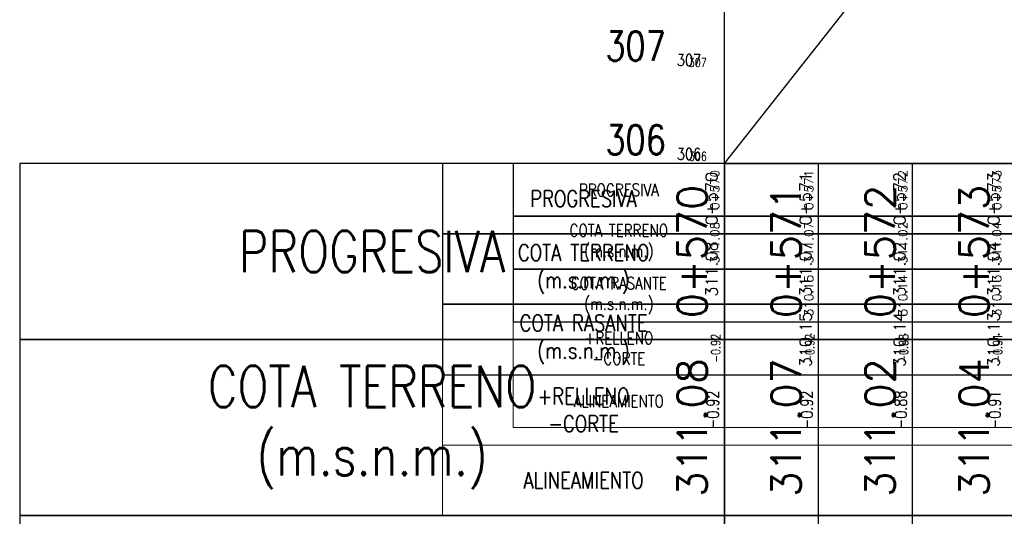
# Model space of a CAD drawing. Header units: metres. Extents: x 719936 to 720643, y 9143565 to 9144018.
# Tile 21 of 56: x 720488 to 720498, y 9143946 to 9143951. Entities that reach past the tile are written whole.
import ezdxf

# ---------------------------------------------------------------- set-up
doc = ezdxf.new("R2010")
doc.units = ezdxf.units.M
doc.linetypes.add('CENTER', pattern=[2, 1.25, -0.25, 0.25, -0.25])
doc.layers.add('-Borde de perfiles y secciones', color=7, linetype='Continuous', lineweight=9)
for name, color, linetype in [('01_CIVI_322_PF_GRID', 8, 'Continuous'), ('AecObjExplode_PLANTA RAPIDA_Vport_1ECE', 7, 'Continuous'), ('AecObjExplode_PLANTA RAPIDA_Vport_1ED3', 7, 'Continuous'), ('AecObjExplode_PLANTA RAPIDA_Vport_1ED7', 7, 'Continuous'), ('AecObjExplode_PLANTA RAPIDA_Vport_220C', 7, 'Continuous'), ('AecObjExplode_PLANTA RAPIDA_Vport_22C7', 7, 'Continuous'), ('AecObjExplode_PLANTA RAPIDA_Vport_22CB', 7, 'Continuous'), ('AecObjExplode_PLANTA RAPIDA_Vport_22E2', 7, 'Continuous'), ('AecObjExplode_PLANTA RAPIDA_Vport_22EB', 7, 'Continuous'), ('AecObjExplode_PLANTA RAPIDA_Vport_2460', 7, 'Continuous'), ('AecObjExplode_PLANTA RAPIDA_Vport_2496', 7, 'Continuous'), ('AIR.A3_NOTAS', 7, 'Continuous'), ('AIR.A3_SUB-TITULOS', 4, 'Continuous'), ('AIR_NOTAS A-3', 7, 'Continuous'), ('C-ALIG', 5, 'CENTER'), ('C-ROAD-PROF-TEXT', 7, 'Continuous'), ('C-ROAD-PROF-VIEW', 7, 'Continuous')]:
    doc.layers.add(name, color=color, linetype=linetype)
doc.styles.add('AIR-Simplex.(0.80)', font='simplex.shx', dxfattribs={"width": 0.8})
doc.styles.get("Standard").update_dxf_attribs({"font": 'simplex.shx'})

# ---------------------------------------------------------------- blocks, each defined once
blk = doc.blocks.new('AecObjExplode_PLANTA RAPIDA_Vport_1ECE')
at = {"layer": '01_CIVI_322_PF_GRID', "color": 7, "linetype": 'Continuous', "lineweight": -3}
for q in [(720495.244, 9143956.683), (720545.244, 9143949.683)]:
    blk.add_line((720495.244, 9143949.683), q, dxfattribs=at)
at = {"layer": 'C-ROAD-PROF-VIEW', "color": 7, "linetype": 'Continuous', "lineweight": -3}
for p, q in [((720495.244, 9143944.058), (720495.244, 9143949.683)), ((720496.244, 9143944.058), (720496.244, 9143949.683)), ((720497.244, 9143944.058), (720497.244, 9143949.683))]:
    blk.add_line(p, q, dxfattribs=at)
for points in [[(720495.244, 9143947.808), (720495.244, 9143949.683), (720487.744, 9143949.683), (720487.744, 9143947.808)], [(720495.244, 9143947.808), (720545.244, 9143947.808), (720545.244, 9143949.683), (720495.244, 9143949.683)], [(720495.244, 9143945.933), (720495.244, 9143947.808), (720487.744, 9143947.808), (720487.744, 9143945.933)], [(720495.244, 9143945.933), (720545.244, 9143945.933), (720545.244, 9143947.808), (720495.244, 9143947.808)], [(720495.244, 9143944.058), (720495.244, 9143945.933), (720487.744, 9143945.933), (720487.744, 9143944.058)], [(720495.244, 9143944.058), (720545.244, 9143944.058), (720545.244, 9143945.933), (720495.244, 9143945.933)]]:
    blk.add_3dface(points, dxfattribs=at)
at = {"layer": 'AIR_NOTAS A-3', "color": 4, "linetype": 'Continuous', "lineweight": -3, "char_height": 0.4375, "attachment_point": 5, "style": 'AIR-Simplex.(0.80)'}
for s, insert in [('{\\C4;PROGRESIVA}', (720491.494, 9143948.745)), ('COTA TERRENO\\P(m.s.n.m.)', (720491.494, 9143946.87))]:
    blk.add_mtext(s, dxfattribs=dict(at, insert=insert))
at = {"layer": 'C-ROAD-PROF-TEXT', "color": 7, "linetype": 'Continuous', "lineweight": -3, "char_height": 0.3125, "attachment_point": 8, "rotation": 90}
for s, insert in [('0+570', (720495.056, 9143948.745)), ('0+571', (720496.056, 9143948.745)), ('0+572', (720497.056, 9143948.745)), ('0+573', (720498.056, 9143948.745)), ('311.08', (720495.056, 9143946.87)), ('311.07', (720496.056, 9143946.87)), ('311.02', (720497.056, 9143946.87)), ('311.04', (720498.056, 9143946.87))]:
    blk.add_mtext(s, dxfattribs=dict(at, insert=insert))
at = {"layer": 'C-ROAD-PROF-VIEW', "color": 7, "linetype": 'Continuous', "lineweight": -3, "char_height": 0.3125, "attachment_point": 6, "style": 'AIR-Simplex.(0.80)'}
for s, insert in [('307', (720494.619, 9143950.933)), ('306', (720494.619, 9143949.933))]:
    blk.add_mtext(s, dxfattribs=dict(at, insert=insert))
blk = doc.blocks.new('AecObjExplode_PLANTA RAPIDA_Vport_1ED3')
at = {"layer": '-Borde de perfiles y secciones', "color": 7, "linetype": 'Continuous', "lineweight": 5}
for p, q in [((720495.244, 9143945.933), (720495.244, 9143947.433)), ((720496.244, 9143946.683), (720496.244, 9143947.433)), ((720497.244, 9143946.683), (720497.244, 9143947.433))]:
    blk.add_line(p, q, dxfattribs=at)
for points in [[(720495.244, 9143946.683), (720495.244, 9143947.433), (720492.244, 9143947.433), (720492.244, 9143946.683)], [(720495.244, 9143946.683), (720545.244, 9143946.683), (720545.244, 9143947.433), (720495.244, 9143947.433)], [(720495.244, 9143945.933), (720495.244, 9143946.683), (720492.244, 9143946.683), (720492.244, 9143945.933)], [(720495.244, 9143945.933), (720545.244, 9143945.933), (720545.244, 9143946.683), (720495.244, 9143946.683)]]:
    blk.add_3dface(points, dxfattribs=at)
at = {"layer": '01_CIVI_322_PF_GRID', "color": 7, "linetype": 'Continuous', "lineweight": -3}
for q in [(720495.244, 9143956.683), (720545.244, 9143949.683)]:
    blk.add_line((720495.244, 9143949.683), q, dxfattribs=at)
at = {"layer": 'C-ROAD-PROF-VIEW', "color": 7, "linetype": 'Continuous', "lineweight": -3}
for p, q in [((720495.244, 9143947.433), (720495.244, 9143949.683)), ((720496.244, 9143947.433), (720496.244, 9143949.683)), ((720497.244, 9143947.433), (720497.244, 9143949.683))]:
    blk.add_line(p, q, dxfattribs=at)
for points in [[(720495.244, 9143948.933), (720495.244, 9143949.683), (720492.244, 9143949.683), (720492.244, 9143948.933)], [(720495.244, 9143948.933), (720545.244, 9143948.933), (720545.244, 9143949.683), (720495.244, 9143949.683)], [(720495.244, 9143948.183), (720495.244, 9143948.933), (720492.244, 9143948.933), (720492.244, 9143948.183)], [(720495.244, 9143948.183), (720545.244, 9143948.183), (720545.244, 9143948.933), (720495.244, 9143948.933)], [(720495.244, 9143947.433), (720495.244, 9143948.183), (720492.244, 9143948.183), (720492.244, 9143947.433)], [(720495.244, 9143947.433), (720545.244, 9143947.433), (720545.244, 9143948.183), (720495.244, 9143948.183)]]:
    blk.add_3dface(points, dxfattribs=at)
at = {"layer": 'AIR.A3_NOTAS', "color": 7, "linetype": 'Continuous', "lineweight": -3, "char_height": 0.125, "attachment_point": 5, "rotation": 90, "style": 'AIR-Simplex.(0.80)'}
for s, insert in [('{\\C256;-0.92}', (720495.119, 9143947.058)), ('{\\C256;-0.92}', (720496.119, 9143947.058)), ('{\\C256;-0.88}', (720497.119, 9143947.058)), ('{\\C256;-0.91}', (720498.119, 9143947.058))]:
    blk.add_mtext(s, dxfattribs=dict(at, insert=insert))
at = {"layer": 'AIR.A3_SUB-TITULOS', "color": 4, "linetype": 'Continuous', "lineweight": -3, "char_height": 0.175, "attachment_point": 5, "style": 'AIR-Simplex.(0.80)'}
for s, insert in [('{\\C256;+RELLENO\\P-CORTE}', (720493.744, 9143947.058)), ('ALINEAMIENTO', (720493.744, 9143946.308))]:
    blk.add_mtext(s, dxfattribs=dict(at, insert=insert))
at = {"layer": 'AIR_NOTAS A-3', "color": 4, "linetype": 'Continuous', "lineweight": -3, "char_height": 0.175, "attachment_point": 5, "style": 'AIR-Simplex.(0.80)'}
for s, insert in [('{\\C4;PROGRESIVA}', (720493.744, 9143949.308)), ('COTA TERRENO\\P(m.s.n.m.)', (720493.744, 9143948.558)), ('COTA RASANTE\\P(m.s.n.m.)', (720493.744, 9143947.808))]:
    blk.add_mtext(s, dxfattribs=dict(at, insert=insert))
at = {"layer": 'C-ROAD-PROF-TEXT', "color": 7, "linetype": 'Continuous', "lineweight": -3, "char_height": 0.125, "attachment_point": 8, "rotation": 90}
for s, insert in [('0+570', (720495.169, 9143949.308)), ('0+571', (720496.169, 9143949.308)), ('0+572', (720497.169, 9143949.308)), ('0+573', (720498.169, 9143949.308)), ('311.08', (720495.169, 9143948.558)), ('311.07', (720496.169, 9143948.558)), ('311.02', (720497.169, 9143948.558)), ('311.04', (720498.169, 9143948.558)), ('310.15', (720496.169, 9143947.808)), ('310.14', (720497.169, 9143947.808)), ('310.13', (720498.169, 9143947.808))]:
    blk.add_mtext(s, dxfattribs=dict(at, insert=insert))
at = {"layer": 'C-ROAD-PROF-VIEW', "color": 7, "linetype": 'Continuous', "lineweight": -3, "char_height": 0.125, "attachment_point": 6, "style": 'AIR-Simplex.(0.80)'}
for s, insert in [('307', (720494.994, 9143950.783)), ('306', (720494.994, 9143949.783))]:
    blk.add_mtext(s, dxfattribs=dict(at, insert=insert))
blk = doc.blocks.new('AecObjExplode_PLANTA RAPIDA_Vport_1ED7')
at = {"layer": '-Borde de perfiles y secciones', "color": 7, "linetype": 'Continuous', "lineweight": 5}
for p, q in [((720495.244, 9143945.933), (720495.244, 9143947.433)), ((720496.244, 9143946.683), (720496.244, 9143947.433)), ((720497.244, 9143946.683), (720497.244, 9143947.433))]:
    blk.add_line(p, q, dxfattribs=at)
for points in [[(720495.244, 9143946.683), (720495.244, 9143947.433), (720492.244, 9143947.433), (720492.244, 9143946.683)], [(720495.244, 9143946.683), (720545.244, 9143946.683), (720545.244, 9143947.433), (720495.244, 9143947.433)], [(720495.244, 9143945.933), (720495.244, 9143946.683), (720492.244, 9143946.683), (720492.244, 9143945.933)], [(720495.244, 9143945.933), (720545.244, 9143945.933), (720545.244, 9143946.683), (720495.244, 9143946.683)]]:
    blk.add_3dface(points, dxfattribs=at)
at = {"layer": '01_CIVI_322_PF_GRID', "color": 7, "linetype": 'Continuous', "lineweight": -3}
for q in [(720495.244, 9143956.683), (720545.244, 9143949.683)]:
    blk.add_line((720495.244, 9143949.683), q, dxfattribs=at)
at = {"layer": 'C-ROAD-PROF-VIEW', "color": 7, "linetype": 'Continuous', "lineweight": -3}
for p, q in [((720495.244, 9143947.433), (720495.244, 9143949.683)), ((720496.244, 9143947.433), (720496.244, 9143949.683)), ((720497.244, 9143947.433), (720497.244, 9143949.683))]:
    blk.add_line(p, q, dxfattribs=at)
for points in [[(720495.244, 9143948.933), (720495.244, 9143949.683), (720492.244, 9143949.683), (720492.244, 9143948.933)], [(720495.244, 9143948.933), (720545.244, 9143948.933), (720545.244, 9143949.683), (720495.244, 9143949.683)], [(720495.244, 9143948.183), (720495.244, 9143948.933), (720492.244, 9143948.933), (720492.244, 9143948.183)], [(720495.244, 9143948.183), (720545.244, 9143948.183), (720545.244, 9143948.933), (720495.244, 9143948.933)], [(720495.244, 9143947.433), (720495.244, 9143948.183), (720492.244, 9143948.183), (720492.244, 9143947.433)], [(720495.244, 9143947.433), (720545.244, 9143947.433), (720545.244, 9143948.183), (720495.244, 9143948.183)]]:
    blk.add_3dface(points, dxfattribs=at)
at = {"layer": 'AIR.A3_NOTAS', "color": 7, "linetype": 'Continuous', "lineweight": -3, "char_height": 0.125, "attachment_point": 5, "rotation": 90, "style": 'AIR-Simplex.(0.80)'}
for s, insert in [('{\\C256;-0.92}', (720495.119, 9143947.058)), ('{\\C256;-0.92}', (720496.119, 9143947.058)), ('{\\C256;-0.88}', (720497.119, 9143947.058)), ('{\\C256;-0.91}', (720498.119, 9143947.058))]:
    blk.add_mtext(s, dxfattribs=dict(at, insert=insert))
at = {"layer": 'AIR.A3_SUB-TITULOS', "color": 4, "linetype": 'Continuous', "lineweight": -3, "char_height": 0.175, "attachment_point": 5, "style": 'AIR-Simplex.(0.80)'}
for s, insert in [('{\\C256;+RELLENO\\P-CORTE}', (720493.744, 9143947.058)), ('ALINEAMIENTO', (720493.744, 9143946.308))]:
    blk.add_mtext(s, dxfattribs=dict(at, insert=insert))
at = {"layer": 'AIR_NOTAS A-3', "color": 4, "linetype": 'Continuous', "lineweight": -3, "char_height": 0.175, "attachment_point": 5, "style": 'AIR-Simplex.(0.80)'}
for s, insert in [('{\\C4;PROGRESIVA}', (720493.744, 9143949.308)), ('COTA TERRENO\\P(m.s.n.m.)', (720493.744, 9143948.558)), ('COTA RASANTE\\P(m.s.n.m.)', (720493.744, 9143947.808))]:
    blk.add_mtext(s, dxfattribs=dict(at, insert=insert))
at = {"layer": 'C-ROAD-PROF-TEXT', "color": 7, "linetype": 'Continuous', "lineweight": -3, "char_height": 0.125, "attachment_point": 8, "rotation": 90}
for s, insert in [('0+570', (720495.169, 9143949.308)), ('0+571', (720496.169, 9143949.308)), ('0+572', (720497.169, 9143949.308)), ('0+573', (720498.169, 9143949.308)), ('311.08', (720495.169, 9143948.558)), ('311.07', (720496.169, 9143948.558)), ('311.02', (720497.169, 9143948.558)), ('311.04', (720498.169, 9143948.558)), ('310.15', (720496.169, 9143947.808)), ('310.14', (720497.169, 9143947.808)), ('310.13', (720498.169, 9143947.808))]:
    blk.add_mtext(s, dxfattribs=dict(at, insert=insert))
at = {"layer": 'C-ROAD-PROF-VIEW', "color": 7, "linetype": 'Continuous', "lineweight": -3, "char_height": 0.125, "attachment_point": 6, "style": 'AIR-Simplex.(0.80)'}
for s, insert in [('307', (720494.994, 9143950.783)), ('306', (720494.994, 9143949.783))]:
    blk.add_mtext(s, dxfattribs=dict(at, insert=insert))
blk = doc.blocks.new('AecObjExplode_PLANTA RAPIDA_Vport_220C')
at = {"layer": '01_CIVI_322_PF_GRID', "color": 7, "linetype": 'Continuous', "lineweight": -3}
for q in [(720495.244, 9143956.683), (720545.244, 9143949.683)]:
    blk.add_line((720495.244, 9143949.683), q, dxfattribs=at)
at = {"layer": 'C-ROAD-PROF-VIEW', "color": 7, "linetype": 'Continuous', "lineweight": -3}
for p, q in [((720495.244, 9143944.058), (720495.244, 9143949.683)), ((720496.244, 9143944.058), (720496.244, 9143949.683)), ((720497.244, 9143944.058), (720497.244, 9143949.683))]:
    blk.add_line(p, q, dxfattribs=at)
for points in [[(720495.244, 9143947.808), (720495.244, 9143949.683), (720487.744, 9143949.683), (720487.744, 9143947.808)], [(720495.244, 9143947.808), (720545.244, 9143947.808), (720545.244, 9143949.683), (720495.244, 9143949.683)], [(720495.244, 9143945.933), (720495.244, 9143947.808), (720487.744, 9143947.808), (720487.744, 9143945.933)], [(720495.244, 9143945.933), (720545.244, 9143945.933), (720545.244, 9143947.808), (720495.244, 9143947.808)], [(720495.244, 9143944.058), (720495.244, 9143945.933), (720487.744, 9143945.933), (720487.744, 9143944.058)], [(720495.244, 9143944.058), (720545.244, 9143944.058), (720545.244, 9143945.933), (720495.244, 9143945.933)]]:
    blk.add_3dface(points, dxfattribs=at)
at = {"layer": 'AIR_NOTAS A-3', "color": 4, "linetype": 'Continuous', "lineweight": -3, "char_height": 0.4375, "attachment_point": 5, "style": 'AIR-Simplex.(0.80)'}
for s, insert in [('{\\C4;PROGRESIVA}', (720491.494, 9143948.745)), ('COTA TERRENO\\P(m.s.n.m.)', (720491.494, 9143946.87))]:
    blk.add_mtext(s, dxfattribs=dict(at, insert=insert))
at = {"layer": 'C-ROAD-PROF-TEXT', "color": 7, "linetype": 'Continuous', "lineweight": -3, "char_height": 0.3125, "attachment_point": 8, "rotation": 90}
for s, insert in [('0+570', (720495.056, 9143948.745)), ('0+571', (720496.056, 9143948.745)), ('0+572', (720497.056, 9143948.745)), ('0+573', (720498.056, 9143948.745)), ('311.08', (720495.056, 9143946.87)), ('311.07', (720496.056, 9143946.87)), ('311.02', (720497.056, 9143946.87)), ('311.04', (720498.056, 9143946.87))]:
    blk.add_mtext(s, dxfattribs=dict(at, insert=insert))
at = {"layer": 'C-ROAD-PROF-VIEW', "color": 7, "linetype": 'Continuous', "lineweight": -3, "char_height": 0.3125, "attachment_point": 6, "style": 'AIR-Simplex.(0.80)'}
for s, insert in [('307', (720494.619, 9143950.933)), ('306', (720494.619, 9143949.933))]:
    blk.add_mtext(s, dxfattribs=dict(at, insert=insert))
blk = doc.blocks.new('AecObjExplode_PLANTA RAPIDA_Vport_22C7')
at = {"layer": '-Borde de perfiles y secciones', "color": 7, "linetype": 'Continuous', "lineweight": 5}
for p, q in [((720495.244, 9143946.87), (720495.244, 9143947.995)), ((720496.244, 9143947.433), (720496.244, 9143947.995)), ((720497.244, 9143947.433), (720497.244, 9143947.995))]:
    blk.add_line(p, q, dxfattribs=at)
for points in [[(720495.244, 9143947.433), (720495.244, 9143947.995), (720492.994, 9143947.995), (720492.994, 9143947.433)], [(720495.244, 9143947.433), (720545.244, 9143947.433), (720545.244, 9143947.995), (720495.244, 9143947.995)], [(720495.244, 9143946.87), (720495.244, 9143947.433), (720492.994, 9143947.433), (720492.994, 9143946.87)], [(720495.244, 9143946.87), (720545.244, 9143946.87), (720545.244, 9143947.433), (720495.244, 9143947.433)]]:
    blk.add_3dface(points, dxfattribs=at)
at = {"layer": '01_CIVI_322_PF_GRID', "color": 7, "linetype": 'Continuous', "lineweight": -3}
for q in [(720495.244, 9143956.683), (720545.244, 9143949.683)]:
    blk.add_line((720495.244, 9143949.683), q, dxfattribs=at)
at = {"layer": 'C-ROAD-PROF-VIEW', "color": 7, "linetype": 'Continuous', "lineweight": -3}
for p, q in [((720495.244, 9143947.995), (720495.244, 9143949.683)), ((720496.244, 9143947.995), (720496.244, 9143949.683)), ((720497.244, 9143947.995), (720497.244, 9143949.683))]:
    blk.add_line(p, q, dxfattribs=at)
for points in [[(720495.244, 9143949.12), (720495.244, 9143949.683), (720492.994, 9143949.683), (720492.994, 9143949.12)], [(720495.244, 9143949.12), (720545.244, 9143949.12), (720545.244, 9143949.683), (720495.244, 9143949.683)], [(720495.244, 9143948.558), (720495.244, 9143949.12), (720492.994, 9143949.12), (720492.994, 9143948.558)], [(720495.244, 9143948.558), (720545.244, 9143948.558), (720545.244, 9143949.12), (720495.244, 9143949.12)], [(720495.244, 9143947.995), (720495.244, 9143948.558), (720492.994, 9143948.558), (720492.994, 9143947.995)], [(720495.244, 9143947.995), (720545.244, 9143947.995), (720545.244, 9143948.558), (720495.244, 9143948.558)]]:
    blk.add_3dface(points, dxfattribs=at)
at = {"layer": 'AIR.A3_NOTAS', "color": 7, "linetype": 'Continuous', "lineweight": -3, "char_height": 0.09375, "attachment_point": 5, "rotation": 90, "style": 'AIR-Simplex.(0.80)'}
for s, insert in [('{\\C256;-0.92}', (720495.15, 9143947.714)), ('{\\C256;-0.92}', (720496.15, 9143947.714)), ('{\\C256;-0.88}', (720497.15, 9143947.714)), ('{\\C256;-0.91}', (720498.15, 9143947.714))]:
    blk.add_mtext(s, dxfattribs=dict(at, insert=insert))
at = {"layer": 'AIR.A3_SUB-TITULOS', "color": 4, "linetype": 'Continuous', "lineweight": -3, "char_height": 0.13125, "attachment_point": 5, "style": 'AIR-Simplex.(0.80)'}
for s, insert in [('{\\C256;+RELLENO\\P-CORTE}', (720494.119, 9143947.714)), ('ALINEAMIENTO', (720494.119, 9143947.151))]:
    blk.add_mtext(s, dxfattribs=dict(at, insert=insert))
at = {"layer": 'AIR_NOTAS A-3', "color": 4, "linetype": 'Continuous', "lineweight": -3, "char_height": 0.13125, "attachment_point": 5, "style": 'AIR-Simplex.(0.80)'}
for s, insert in [('{\\C4;PROGRESIVA}', (720494.119, 9143949.401)), ('COTA TERRENO\\P(m.s.n.m.)', (720494.119, 9143948.839)), ('COTA RASANTE\\P(m.s.n.m.)', (720494.119, 9143948.276))]:
    blk.add_mtext(s, dxfattribs=dict(at, insert=insert))
at = {"layer": 'C-ROAD-PROF-TEXT', "color": 7, "linetype": 'Continuous', "lineweight": -3, "char_height": 0.0938, "attachment_point": 8, "rotation": 90}
for s, insert in [('0+570', (720495.188, 9143949.401)), ('0+571', (720496.188, 9143949.401)), ('0+572', (720497.188, 9143949.401)), ('0+573', (720498.188, 9143949.401)), ('311.08', (720495.188, 9143948.839)), ('311.07', (720496.188, 9143948.839)), ('311.02', (720497.188, 9143948.839)), ('311.04', (720498.188, 9143948.839)), ('310.15', (720496.188, 9143948.276)), ('310.14', (720497.188, 9143948.276)), ('310.13', (720498.188, 9143948.276))]:
    blk.add_mtext(s, dxfattribs=dict(at, insert=insert))
at = {"layer": 'C-ROAD-PROF-VIEW', "color": 7, "linetype": 'Continuous', "lineweight": -3, "char_height": 0.0938, "attachment_point": 6, "style": 'AIR-Simplex.(0.80)'}
for s, insert in [('307', (720495.056, 9143950.758)), ('306', (720495.056, 9143949.758))]:
    blk.add_mtext(s, dxfattribs=dict(at, insert=insert))
blk = doc.blocks.new('AecObjExplode_PLANTA RAPIDA_Vport_22CB')
at = {"layer": '-Borde de perfiles y secciones', "color": 7, "linetype": 'Continuous', "lineweight": 5}
for p, q in [((720495.244, 9143946.87), (720495.244, 9143947.995)), ((720496.244, 9143947.433), (720496.244, 9143947.995)), ((720497.244, 9143947.433), (720497.244, 9143947.995))]:
    blk.add_line(p, q, dxfattribs=at)
for points in [[(720495.244, 9143947.433), (720495.244, 9143947.995), (720492.994, 9143947.995), (720492.994, 9143947.433)], [(720495.244, 9143947.433), (720545.244, 9143947.433), (720545.244, 9143947.995), (720495.244, 9143947.995)], [(720495.244, 9143946.87), (720495.244, 9143947.433), (720492.994, 9143947.433), (720492.994, 9143946.87)], [(720495.244, 9143946.87), (720545.244, 9143946.87), (720545.244, 9143947.433), (720495.244, 9143947.433)]]:
    blk.add_3dface(points, dxfattribs=at)
at = {"layer": '01_CIVI_322_PF_GRID', "color": 7, "linetype": 'Continuous', "lineweight": -3}
for q in [(720495.244, 9143956.683), (720545.244, 9143949.683)]:
    blk.add_line((720495.244, 9143949.683), q, dxfattribs=at)
at = {"layer": 'C-ROAD-PROF-VIEW', "color": 7, "linetype": 'Continuous', "lineweight": -3}
for p, q in [((720495.244, 9143947.995), (720495.244, 9143949.683)), ((720496.244, 9143947.995), (720496.244, 9143949.683)), ((720497.244, 9143947.995), (720497.244, 9143949.683))]:
    blk.add_line(p, q, dxfattribs=at)
for points in [[(720495.244, 9143949.12), (720495.244, 9143949.683), (720492.994, 9143949.683), (720492.994, 9143949.12)], [(720495.244, 9143949.12), (720545.244, 9143949.12), (720545.244, 9143949.683), (720495.244, 9143949.683)], [(720495.244, 9143948.558), (720495.244, 9143949.12), (720492.994, 9143949.12), (720492.994, 9143948.558)], [(720495.244, 9143948.558), (720545.244, 9143948.558), (720545.244, 9143949.12), (720495.244, 9143949.12)], [(720495.244, 9143947.995), (720495.244, 9143948.558), (720492.994, 9143948.558), (720492.994, 9143947.995)], [(720495.244, 9143947.995), (720545.244, 9143947.995), (720545.244, 9143948.558), (720495.244, 9143948.558)]]:
    blk.add_3dface(points, dxfattribs=at)
at = {"layer": 'AIR.A3_NOTAS', "color": 7, "linetype": 'Continuous', "lineweight": -3, "char_height": 0.09375, "attachment_point": 5, "rotation": 90, "style": 'AIR-Simplex.(0.80)'}
for s, insert in [('{\\C256;-0.92}', (720495.15, 9143947.714)), ('{\\C256;-0.92}', (720496.15, 9143947.714)), ('{\\C256;-0.88}', (720497.15, 9143947.714)), ('{\\C256;-0.91}', (720498.15, 9143947.714))]:
    blk.add_mtext(s, dxfattribs=dict(at, insert=insert))
at = {"layer": 'AIR.A3_SUB-TITULOS', "color": 4, "linetype": 'Continuous', "lineweight": -3, "char_height": 0.13125, "attachment_point": 5, "style": 'AIR-Simplex.(0.80)'}
for s, insert in [('{\\C256;+RELLENO\\P-CORTE}', (720494.119, 9143947.714)), ('ALINEAMIENTO', (720494.119, 9143947.151))]:
    blk.add_mtext(s, dxfattribs=dict(at, insert=insert))
at = {"layer": 'AIR_NOTAS A-3', "color": 4, "linetype": 'Continuous', "lineweight": -3, "char_height": 0.13125, "attachment_point": 5, "style": 'AIR-Simplex.(0.80)'}
for s, insert in [('{\\C4;PROGRESIVA}', (720494.119, 9143949.401)), ('COTA TERRENO\\P(m.s.n.m.)', (720494.119, 9143948.839)), ('COTA RASANTE\\P(m.s.n.m.)', (720494.119, 9143948.276))]:
    blk.add_mtext(s, dxfattribs=dict(at, insert=insert))
at = {"layer": 'C-ROAD-PROF-TEXT', "color": 7, "linetype": 'Continuous', "lineweight": -3, "char_height": 0.0938, "attachment_point": 8, "rotation": 90}
for s, insert in [('0+570', (720495.188, 9143949.401)), ('0+571', (720496.188, 9143949.401)), ('0+572', (720497.188, 9143949.401)), ('0+573', (720498.188, 9143949.401)), ('311.08', (720495.188, 9143948.839)), ('311.07', (720496.188, 9143948.839)), ('311.02', (720497.188, 9143948.839)), ('311.04', (720498.188, 9143948.839)), ('310.15', (720496.188, 9143948.276)), ('310.14', (720497.188, 9143948.276)), ('310.13', (720498.188, 9143948.276))]:
    blk.add_mtext(s, dxfattribs=dict(at, insert=insert))
at = {"layer": 'C-ROAD-PROF-VIEW', "color": 7, "linetype": 'Continuous', "lineweight": -3, "char_height": 0.0938, "attachment_point": 6, "style": 'AIR-Simplex.(0.80)'}
for s, insert in [('307', (720495.056, 9143950.758)), ('306', (720495.056, 9143949.758))]:
    blk.add_mtext(s, dxfattribs=dict(at, insert=insert))
blk = doc.blocks.new('AecObjExplode_PLANTA RAPIDA_Vport_22E2')
at = {"layer": '-Borde de perfiles y secciones', "color": 7, "linetype": 'Continuous', "lineweight": 5}
for p, q in [((720495.244, 9143946.87), (720495.244, 9143947.995)), ((720496.244, 9143947.433), (720496.244, 9143947.995)), ((720497.244, 9143947.433), (720497.244, 9143947.995))]:
    blk.add_line(p, q, dxfattribs=at)
for points in [[(720495.244, 9143947.433), (720495.244, 9143947.995), (720492.994, 9143947.995), (720492.994, 9143947.433)], [(720495.244, 9143947.433), (720545.244, 9143947.433), (720545.244, 9143947.995), (720495.244, 9143947.995)], [(720495.244, 9143946.87), (720495.244, 9143947.433), (720492.994, 9143947.433), (720492.994, 9143946.87)], [(720495.244, 9143946.87), (720545.244, 9143946.87), (720545.244, 9143947.433), (720495.244, 9143947.433)]]:
    blk.add_3dface(points, dxfattribs=at)
at = {"layer": '01_CIVI_322_PF_GRID', "color": 7, "linetype": 'Continuous', "lineweight": -3}
for q in [(720495.244, 9143956.683), (720545.244, 9143949.683)]:
    blk.add_line((720495.244, 9143949.683), q, dxfattribs=at)
at = {"layer": 'C-ROAD-PROF-VIEW', "color": 7, "linetype": 'Continuous', "lineweight": -3}
for p, q in [((720495.244, 9143947.995), (720495.244, 9143949.683)), ((720496.244, 9143947.995), (720496.244, 9143949.683)), ((720497.244, 9143947.995), (720497.244, 9143949.683))]:
    blk.add_line(p, q, dxfattribs=at)
for points in [[(720495.244, 9143949.12), (720495.244, 9143949.683), (720492.994, 9143949.683), (720492.994, 9143949.12)], [(720495.244, 9143949.12), (720545.244, 9143949.12), (720545.244, 9143949.683), (720495.244, 9143949.683)], [(720495.244, 9143948.558), (720495.244, 9143949.12), (720492.994, 9143949.12), (720492.994, 9143948.558)], [(720495.244, 9143948.558), (720545.244, 9143948.558), (720545.244, 9143949.12), (720495.244, 9143949.12)], [(720495.244, 9143947.995), (720495.244, 9143948.558), (720492.994, 9143948.558), (720492.994, 9143947.995)], [(720495.244, 9143947.995), (720545.244, 9143947.995), (720545.244, 9143948.558), (720495.244, 9143948.558)]]:
    blk.add_3dface(points, dxfattribs=at)
at = {"layer": 'AIR.A3_NOTAS', "color": 7, "linetype": 'Continuous', "lineweight": -3, "char_height": 0.09375, "attachment_point": 5, "rotation": 90, "style": 'AIR-Simplex.(0.80)'}
for s, insert in [('{\\C256;-0.92}', (720495.15, 9143947.714)), ('{\\C256;-0.92}', (720496.15, 9143947.714)), ('{\\C256;-0.88}', (720497.15, 9143947.714)), ('{\\C256;-0.91}', (720498.15, 9143947.714))]:
    blk.add_mtext(s, dxfattribs=dict(at, insert=insert))
at = {"layer": 'AIR.A3_SUB-TITULOS', "color": 4, "linetype": 'Continuous', "lineweight": -3, "char_height": 0.13125, "attachment_point": 5, "style": 'AIR-Simplex.(0.80)'}
for s, insert in [('{\\C256;+RELLENO\\P-CORTE}', (720494.119, 9143947.714)), ('ALINEAMIENTO', (720494.119, 9143947.151))]:
    blk.add_mtext(s, dxfattribs=dict(at, insert=insert))
at = {"layer": 'AIR_NOTAS A-3', "color": 4, "linetype": 'Continuous', "lineweight": -3, "char_height": 0.13125, "attachment_point": 5, "style": 'AIR-Simplex.(0.80)'}
for s, insert in [('{\\C4;PROGRESIVA}', (720494.119, 9143949.401)), ('COTA TERRENO\\P(m.s.n.m.)', (720494.119, 9143948.839)), ('COTA RASANTE\\P(m.s.n.m.)', (720494.119, 9143948.276))]:
    blk.add_mtext(s, dxfattribs=dict(at, insert=insert))
at = {"layer": 'C-ROAD-PROF-TEXT', "color": 7, "linetype": 'Continuous', "lineweight": -3, "char_height": 0.0938, "attachment_point": 8, "rotation": 90}
for s, insert in [('0+570', (720495.188, 9143949.401)), ('0+571', (720496.188, 9143949.401)), ('0+572', (720497.188, 9143949.401)), ('0+573', (720498.188, 9143949.401)), ('311.08', (720495.188, 9143948.839)), ('311.07', (720496.188, 9143948.839)), ('311.02', (720497.188, 9143948.839)), ('311.04', (720498.188, 9143948.839)), ('310.15', (720496.188, 9143948.276)), ('310.14', (720497.188, 9143948.276)), ('310.13', (720498.188, 9143948.276))]:
    blk.add_mtext(s, dxfattribs=dict(at, insert=insert))
at = {"layer": 'C-ROAD-PROF-VIEW', "color": 7, "linetype": 'Continuous', "lineweight": -3, "char_height": 0.0938, "attachment_point": 6, "style": 'AIR-Simplex.(0.80)'}
for s, insert in [('307', (720495.056, 9143950.758)), ('306', (720495.056, 9143949.758))]:
    blk.add_mtext(s, dxfattribs=dict(at, insert=insert))
blk = doc.blocks.new('AecObjExplode_PLANTA RAPIDA_Vport_22EB')
at = {"layer": '-Borde de perfiles y secciones', "color": 7, "linetype": 'Continuous', "lineweight": 5}
for p, q in [((720495.244, 9143946.87), (720495.244, 9143947.995)), ((720496.244, 9143947.433), (720496.244, 9143947.995)), ((720497.244, 9143947.433), (720497.244, 9143947.995))]:
    blk.add_line(p, q, dxfattribs=at)
for points in [[(720495.244, 9143947.433), (720495.244, 9143947.995), (720492.994, 9143947.995), (720492.994, 9143947.433)], [(720495.244, 9143947.433), (720545.244, 9143947.433), (720545.244, 9143947.995), (720495.244, 9143947.995)], [(720495.244, 9143946.87), (720495.244, 9143947.433), (720492.994, 9143947.433), (720492.994, 9143946.87)], [(720495.244, 9143946.87), (720545.244, 9143946.87), (720545.244, 9143947.433), (720495.244, 9143947.433)]]:
    blk.add_3dface(points, dxfattribs=at)
at = {"layer": '01_CIVI_322_PF_GRID', "color": 7, "linetype": 'Continuous', "lineweight": -3}
for q in [(720495.244, 9143956.683), (720545.244, 9143949.683)]:
    blk.add_line((720495.244, 9143949.683), q, dxfattribs=at)
at = {"layer": 'C-ROAD-PROF-VIEW', "color": 7, "linetype": 'Continuous', "lineweight": -3}
for p, q in [((720495.244, 9143947.995), (720495.244, 9143949.683)), ((720496.244, 9143947.995), (720496.244, 9143949.683)), ((720497.244, 9143947.995), (720497.244, 9143949.683))]:
    blk.add_line(p, q, dxfattribs=at)
for points in [[(720495.244, 9143949.12), (720495.244, 9143949.683), (720492.994, 9143949.683), (720492.994, 9143949.12)], [(720495.244, 9143949.12), (720545.244, 9143949.12), (720545.244, 9143949.683), (720495.244, 9143949.683)], [(720495.244, 9143948.558), (720495.244, 9143949.12), (720492.994, 9143949.12), (720492.994, 9143948.558)], [(720495.244, 9143948.558), (720545.244, 9143948.558), (720545.244, 9143949.12), (720495.244, 9143949.12)], [(720495.244, 9143947.995), (720495.244, 9143948.558), (720492.994, 9143948.558), (720492.994, 9143947.995)], [(720495.244, 9143947.995), (720545.244, 9143947.995), (720545.244, 9143948.558), (720495.244, 9143948.558)]]:
    blk.add_3dface(points, dxfattribs=at)
at = {"layer": 'AIR.A3_NOTAS', "color": 7, "linetype": 'Continuous', "lineweight": -3, "char_height": 0.09375, "attachment_point": 5, "rotation": 90, "style": 'AIR-Simplex.(0.80)'}
for s, insert in [('{\\C256;-0.92}', (720495.15, 9143947.714)), ('{\\C256;-0.92}', (720496.15, 9143947.714)), ('{\\C256;-0.88}', (720497.15, 9143947.714)), ('{\\C256;-0.91}', (720498.15, 9143947.714))]:
    blk.add_mtext(s, dxfattribs=dict(at, insert=insert))
at = {"layer": 'AIR.A3_SUB-TITULOS', "color": 4, "linetype": 'Continuous', "lineweight": -3, "char_height": 0.13125, "attachment_point": 5, "style": 'AIR-Simplex.(0.80)'}
for s, insert in [('{\\C256;+RELLENO\\P-CORTE}', (720494.119, 9143947.714)), ('ALINEAMIENTO', (720494.119, 9143947.151))]:
    blk.add_mtext(s, dxfattribs=dict(at, insert=insert))
at = {"layer": 'AIR_NOTAS A-3', "color": 4, "linetype": 'Continuous', "lineweight": -3, "char_height": 0.13125, "attachment_point": 5, "style": 'AIR-Simplex.(0.80)'}
for s, insert in [('{\\C4;PROGRESIVA}', (720494.119, 9143949.401)), ('COTA TERRENO\\P(m.s.n.m.)', (720494.119, 9143948.839)), ('COTA RASANTE\\P(m.s.n.m.)', (720494.119, 9143948.276))]:
    blk.add_mtext(s, dxfattribs=dict(at, insert=insert))
at = {"layer": 'C-ROAD-PROF-TEXT', "color": 7, "linetype": 'Continuous', "lineweight": -3, "char_height": 0.0938, "attachment_point": 8, "rotation": 90}
for s, insert in [('0+570', (720495.188, 9143949.401)), ('0+571', (720496.188, 9143949.401)), ('0+572', (720497.188, 9143949.401)), ('0+573', (720498.188, 9143949.401)), ('311.08', (720495.188, 9143948.839)), ('311.07', (720496.188, 9143948.839)), ('311.02', (720497.188, 9143948.839)), ('311.04', (720498.188, 9143948.839)), ('310.15', (720496.188, 9143948.276)), ('310.14', (720497.188, 9143948.276)), ('310.13', (720498.188, 9143948.276))]:
    blk.add_mtext(s, dxfattribs=dict(at, insert=insert))
at = {"layer": 'C-ROAD-PROF-VIEW', "color": 7, "linetype": 'Continuous', "lineweight": -3, "char_height": 0.0938, "attachment_point": 6, "style": 'AIR-Simplex.(0.80)'}
for s, insert in [('307', (720495.056, 9143950.758)), ('306', (720495.056, 9143949.758))]:
    blk.add_mtext(s, dxfattribs=dict(at, insert=insert))
blk = doc.blocks.new('AecObjExplode_PLANTA RAPIDA_Vport_2460')
at = {"layer": '-Borde de perfiles y secciones', "color": 7, "linetype": 'Continuous', "lineweight": 5}
for p, q in [((720495.244, 9143946.87), (720495.244, 9143947.995)), ((720496.244, 9143947.433), (720496.244, 9143947.995)), ((720497.244, 9143947.433), (720497.244, 9143947.995))]:
    blk.add_line(p, q, dxfattribs=at)
for points in [[(720495.244, 9143947.433), (720495.244, 9143947.995), (720492.994, 9143947.995), (720492.994, 9143947.433)], [(720495.244, 9143947.433), (720545.244, 9143947.433), (720545.244, 9143947.995), (720495.244, 9143947.995)], [(720495.244, 9143946.87), (720495.244, 9143947.433), (720492.994, 9143947.433), (720492.994, 9143946.87)], [(720495.244, 9143946.87), (720545.244, 9143946.87), (720545.244, 9143947.433), (720495.244, 9143947.433)]]:
    blk.add_3dface(points, dxfattribs=at)
at = {"layer": '01_CIVI_322_PF_GRID', "color": 7, "linetype": 'Continuous', "lineweight": -3}
for q in [(720495.244, 9143956.683), (720545.244, 9143949.683)]:
    blk.add_line((720495.244, 9143949.683), q, dxfattribs=at)
at = {"layer": 'C-ROAD-PROF-VIEW', "color": 7, "linetype": 'Continuous', "lineweight": -3}
for p, q in [((720495.244, 9143947.995), (720495.244, 9143949.683)), ((720496.244, 9143947.995), (720496.244, 9143949.683)), ((720497.244, 9143947.995), (720497.244, 9143949.683))]:
    blk.add_line(p, q, dxfattribs=at)
for points in [[(720495.244, 9143949.12), (720495.244, 9143949.683), (720492.994, 9143949.683), (720492.994, 9143949.12)], [(720495.244, 9143949.12), (720545.244, 9143949.12), (720545.244, 9143949.683), (720495.244, 9143949.683)], [(720495.244, 9143948.558), (720495.244, 9143949.12), (720492.994, 9143949.12), (720492.994, 9143948.558)], [(720495.244, 9143948.558), (720545.244, 9143948.558), (720545.244, 9143949.12), (720495.244, 9143949.12)], [(720495.244, 9143947.995), (720495.244, 9143948.558), (720492.994, 9143948.558), (720492.994, 9143947.995)], [(720495.244, 9143947.995), (720545.244, 9143947.995), (720545.244, 9143948.558), (720495.244, 9143948.558)]]:
    blk.add_3dface(points, dxfattribs=at)
at = {"layer": 'AIR.A3_NOTAS', "color": 7, "linetype": 'Continuous', "lineweight": -3, "char_height": 0.09375, "attachment_point": 5, "rotation": 90, "style": 'AIR-Simplex.(0.80)'}
for s, insert in [('{\\C256;-0.92}', (720495.15, 9143947.714)), ('{\\C256;-0.92}', (720496.15, 9143947.714)), ('{\\C256;-0.88}', (720497.15, 9143947.714)), ('{\\C256;-0.91}', (720498.15, 9143947.714))]:
    blk.add_mtext(s, dxfattribs=dict(at, insert=insert))
at = {"layer": 'AIR.A3_SUB-TITULOS', "color": 4, "linetype": 'Continuous', "lineweight": -3, "char_height": 0.13125, "attachment_point": 5, "style": 'AIR-Simplex.(0.80)'}
for s, insert in [('{\\C256;+RELLENO\\P-CORTE}', (720494.119, 9143947.714)), ('ALINEAMIENTO', (720494.119, 9143947.151))]:
    blk.add_mtext(s, dxfattribs=dict(at, insert=insert))
at = {"layer": 'AIR_NOTAS A-3', "color": 4, "linetype": 'Continuous', "lineweight": -3, "char_height": 0.13125, "attachment_point": 5, "style": 'AIR-Simplex.(0.80)'}
for s, insert in [('{\\C4;PROGRESIVA}', (720494.119, 9143949.401)), ('COTA TERRENO\\P(m.s.n.m.)', (720494.119, 9143948.839)), ('COTA RASANTE\\P(m.s.n.m.)', (720494.119, 9143948.276))]:
    blk.add_mtext(s, dxfattribs=dict(at, insert=insert))
at = {"layer": 'C-ROAD-PROF-TEXT', "color": 7, "linetype": 'Continuous', "lineweight": -3, "char_height": 0.0937, "attachment_point": 8, "rotation": 90}
for s, insert in [('0+570', (720495.188, 9143949.401)), ('0+571', (720496.188, 9143949.401)), ('0+572', (720497.188, 9143949.401)), ('0+573', (720498.188, 9143949.401)), ('311.08', (720495.188, 9143948.839)), ('311.07', (720496.188, 9143948.839)), ('311.02', (720497.188, 9143948.839)), ('311.04', (720498.188, 9143948.839)), ('310.15', (720496.188, 9143948.276)), ('310.14', (720497.188, 9143948.276)), ('310.13', (720498.188, 9143948.276))]:
    blk.add_mtext(s, dxfattribs=dict(at, insert=insert))
at = {"layer": 'C-ROAD-PROF-VIEW', "color": 7, "linetype": 'Continuous', "lineweight": -3, "char_height": 0.0937, "attachment_point": 6, "style": 'AIR-Simplex.(0.80)'}
for s, insert in [('307', (720495.056, 9143950.758)), ('306', (720495.056, 9143949.758))]:
    blk.add_mtext(s, dxfattribs=dict(at, insert=insert))
blk = doc.blocks.new('AecObjExplode_PLANTA RAPIDA_Vport_2496')
at = {"layer": '-Borde de perfiles y secciones', "color": 7, "linetype": 'Continuous', "lineweight": 5}
for p, q in [((720495.244, 9143946.87), (720495.244, 9143947.995)), ((720496.244, 9143947.433), (720496.244, 9143947.995)), ((720497.244, 9143947.433), (720497.244, 9143947.995))]:
    blk.add_line(p, q, dxfattribs=at)
for points in [[(720495.244, 9143947.433), (720495.244, 9143947.995), (720492.994, 9143947.995), (720492.994, 9143947.433)], [(720495.244, 9143947.433), (720545.244, 9143947.433), (720545.244, 9143947.995), (720495.244, 9143947.995)], [(720495.244, 9143946.87), (720495.244, 9143947.433), (720492.994, 9143947.433), (720492.994, 9143946.87)], [(720495.244, 9143946.87), (720545.244, 9143946.87), (720545.244, 9143947.433), (720495.244, 9143947.433)]]:
    blk.add_3dface(points, dxfattribs=at)
at = {"layer": '01_CIVI_322_PF_GRID', "color": 7, "linetype": 'Continuous', "lineweight": -3}
for q in [(720495.244, 9143956.683), (720545.244, 9143949.683)]:
    blk.add_line((720495.244, 9143949.683), q, dxfattribs=at)
at = {"layer": 'C-ROAD-PROF-VIEW', "color": 7, "linetype": 'Continuous', "lineweight": -3}
for p, q in [((720495.244, 9143947.995), (720495.244, 9143949.683)), ((720496.244, 9143947.995), (720496.244, 9143949.683)), ((720497.244, 9143947.995), (720497.244, 9143949.683))]:
    blk.add_line(p, q, dxfattribs=at)
for points in [[(720495.244, 9143949.12), (720495.244, 9143949.683), (720492.994, 9143949.683), (720492.994, 9143949.12)], [(720495.244, 9143949.12), (720545.244, 9143949.12), (720545.244, 9143949.683), (720495.244, 9143949.683)], [(720495.244, 9143948.558), (720495.244, 9143949.12), (720492.994, 9143949.12), (720492.994, 9143948.558)], [(720495.244, 9143948.558), (720545.244, 9143948.558), (720545.244, 9143949.12), (720495.244, 9143949.12)], [(720495.244, 9143947.995), (720495.244, 9143948.558), (720492.994, 9143948.558), (720492.994, 9143947.995)], [(720495.244, 9143947.995), (720545.244, 9143947.995), (720545.244, 9143948.558), (720495.244, 9143948.558)]]:
    blk.add_3dface(points, dxfattribs=at)
at = {"layer": 'AIR.A3_NOTAS', "color": 7, "linetype": 'Continuous', "lineweight": -3, "char_height": 0.09375, "attachment_point": 5, "rotation": 90, "style": 'AIR-Simplex.(0.80)'}
for s, insert in [('{\\C256;-0.92}', (720495.15, 9143947.714)), ('{\\C256;-0.92}', (720496.15, 9143947.714)), ('{\\C256;-0.88}', (720497.15, 9143947.714)), ('{\\C256;-0.91}', (720498.15, 9143947.714))]:
    blk.add_mtext(s, dxfattribs=dict(at, insert=insert))
at = {"layer": 'AIR.A3_SUB-TITULOS', "color": 4, "linetype": 'Continuous', "lineweight": -3, "char_height": 0.13125, "attachment_point": 5, "style": 'AIR-Simplex.(0.80)'}
for s, insert in [('{\\C256;+RELLENO\\P-CORTE}', (720494.119, 9143947.714)), ('ALINEAMIENTO', (720494.119, 9143947.151))]:
    blk.add_mtext(s, dxfattribs=dict(at, insert=insert))
at = {"layer": 'AIR_NOTAS A-3', "color": 4, "linetype": 'Continuous', "lineweight": -3, "char_height": 0.13125, "attachment_point": 5, "style": 'AIR-Simplex.(0.80)'}
for s, insert in [('{\\C4;PROGRESIVA}', (720494.119, 9143949.401)), ('COTA TERRENO\\P(m.s.n.m.)', (720494.119, 9143948.839)), ('COTA RASANTE\\P(m.s.n.m.)', (720494.119, 9143948.276))]:
    blk.add_mtext(s, dxfattribs=dict(at, insert=insert))
at = {"layer": 'C-ROAD-PROF-TEXT', "color": 7, "linetype": 'Continuous', "lineweight": -3, "char_height": 0.0938, "attachment_point": 8, "rotation": 90}
for s, insert in [('0+570', (720495.188, 9143949.401)), ('0+571', (720496.188, 9143949.401)), ('0+572', (720497.188, 9143949.401)), ('0+573', (720498.188, 9143949.401)), ('311.08', (720495.188, 9143948.839)), ('311.07', (720496.188, 9143948.839)), ('311.02', (720497.188, 9143948.839)), ('311.04', (720498.188, 9143948.839)), ('310.15', (720496.188, 9143948.276)), ('310.14', (720497.188, 9143948.276)), ('310.13', (720498.188, 9143948.276))]:
    blk.add_mtext(s, dxfattribs=dict(at, insert=insert))
at = {"layer": 'C-ROAD-PROF-VIEW', "color": 7, "linetype": 'Continuous', "lineweight": -3, "char_height": 0.0938, "attachment_point": 6, "style": 'AIR-Simplex.(0.80)'}
for s, insert in [('307', (720495.056, 9143950.758)), ('306', (720495.056, 9143949.758))]:
    blk.add_mtext(s, dxfattribs=dict(at, insert=insert))

msp = doc.modelspace()

# ---------------------------------------------------------------- linework, layer by layer
at = {"layer": 'C-ALIG', "color": 6, "ltscale": 10}
msp.add_line((720495.244, 9143949.683), (720498.244, 9143953.489), dxfattribs=at)

# ---------------------------------------------------------------- next in the draw order: block references
at = {"layer": 'AecObjExplode_PLANTA RAPIDA_Vport_1ECE'}
msp.add_blockref('AecObjExplode_PLANTA RAPIDA_Vport_1ECE', (0, 0), dxfattribs=at)

# ---------------------------------------------------------------- next in the draw order: block references
at = {"layer": 'AecObjExplode_PLANTA RAPIDA_Vport_1ED3'}
msp.add_blockref('AecObjExplode_PLANTA RAPIDA_Vport_1ED3', (0, 0), dxfattribs=at)

# ---------------------------------------------------------------- next in the draw order: block references
at = {"layer": 'AecObjExplode_PLANTA RAPIDA_Vport_1ED7'}
msp.add_blockref('AecObjExplode_PLANTA RAPIDA_Vport_1ED7', (0, 0), dxfattribs=at)

# ---------------------------------------------------------------- next in the draw order: block references
at = {"layer": 'AecObjExplode_PLANTA RAPIDA_Vport_220C'}
msp.add_blockref('AecObjExplode_PLANTA RAPIDA_Vport_220C', (0, 0), dxfattribs=at)

# ---------------------------------------------------------------- next in the draw order: block references
at = {"layer": 'AecObjExplode_PLANTA RAPIDA_Vport_22C7'}
msp.add_blockref('AecObjExplode_PLANTA RAPIDA_Vport_22C7', (0, 0), dxfattribs=at)

# ---------------------------------------------------------------- next in the draw order: block references
at = {"layer": 'AecObjExplode_PLANTA RAPIDA_Vport_22CB'}
msp.add_blockref('AecObjExplode_PLANTA RAPIDA_Vport_22CB', (0, 0), dxfattribs=at)

# ---------------------------------------------------------------- next in the draw order: block references
at = {"layer": 'AecObjExplode_PLANTA RAPIDA_Vport_22E2'}
msp.add_blockref('AecObjExplode_PLANTA RAPIDA_Vport_22E2', (0, 0), dxfattribs=at)

# ---------------------------------------------------------------- next in the draw order: block references
at = {"layer": 'AecObjExplode_PLANTA RAPIDA_Vport_22EB'}
msp.add_blockref('AecObjExplode_PLANTA RAPIDA_Vport_22EB', (0, 0), dxfattribs=at)

# ---------------------------------------------------------------- next in the draw order: block references
at = {"layer": 'AecObjExplode_PLANTA RAPIDA_Vport_2460'}
msp.add_blockref('AecObjExplode_PLANTA RAPIDA_Vport_2460', (0, 0), dxfattribs=at)

# ---------------------------------------------------------------- next in the draw order: block references
at = {"layer": 'AecObjExplode_PLANTA RAPIDA_Vport_2496'}
msp.add_blockref('AecObjExplode_PLANTA RAPIDA_Vport_2496', (0, 0), dxfattribs=at)

doc.saveas('drawing.dxf')
